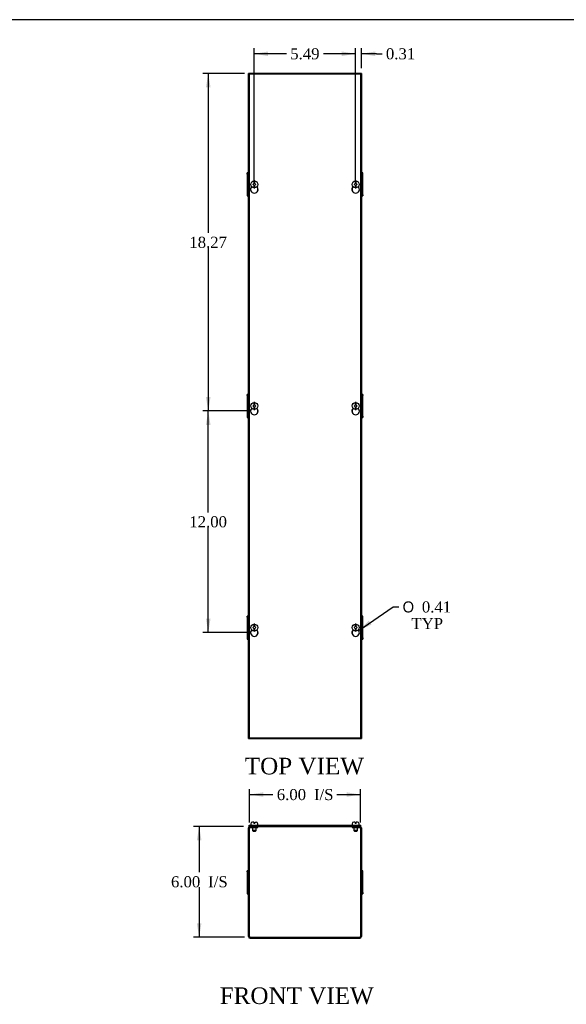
# Model space of a CAD drawing. Header units: inches. Extents: x 1 to 150, y -1 to 99.
# Tile 3 of 8: x 46 to 75, y 46 to 99. Entities that reach past the tile are written whole.
import ezdxf
from ezdxf.enums import TextEntityAlignment as Align

# ---------------------------------------------------------------- set-up
doc = ezdxf.new("R2010")
doc.units = ezdxf.units.IN
doc.header["$MEASUREMENT"] = 0
for name, color, linetype in [('COM56307-6', 7, 'Continuous'), ('COM70723-3', 7, 'Continuous'), ('Default', 7, 'Continuous'), ('SCS19515', 7, 'Continuous')]:
    doc.layers.add(name, color=color, linetype=linetype)
doc.styles.add('SEACAD_Solid_Edge_ANSI1_Symbols', font='txt')
doc.styles.add('SEACAD_Times_New_Roman', font='times.ttf')
doc.dimstyles.new('HAMMOND_(STH_-_120x80)', dxfattribs={"dimtxt": 0.6, "dimasz": 0.75, "dimexe": 0.3, "dimexo": 0.3, "dimgap": 0.15, "dimtad": 0, "dimtih": 1, "dimtoh": 1, "dimzin": 0, "dimdsep": 46, "dimtxsty": 'SEACAD_Times_New_Roman', "dimblk1": '_SE_FILLED', "dimblk2": '_SE_FILLED', "dimsah": 1, "dimcen": 0.3, "dimadec": 0, "dimazin": 0, "dimtfac": 0.8, "dimtofl": 0, "dimtmove": 0, "dimatfit": 3, "dimfxl": 1, "dimtolj": 1, "dimtzin": 0, "dimarcsym": 0})

# ---------------------------------------------------------------- blocks, each defined once
blk = doc.blocks.new('SE')
at = {"layer": 'COM56307-6', "color": 7, "linetype": 'Continuous'}
for p, q in [((57.971, 55.866), (64.022, 55.866)), ((57.971, 55.809), (57.971, 55.866)), ((57.971, 55.809), (58.026, 55.809)), ((58.19, 55.809), (63.804, 55.809)), ((63.968, 55.809), (64.022, 55.809)), ((64.022, 55.809), (64.022, 55.866))]:
    blk.add_line(p, q, dxfattribs=at)
at = {"layer": 'COM70723-3', "color": 7, "linetype": 'Continuous'}
for p, q in [((57.94, 49.838), (57.94, 55.723)), ((57.997, 49.838), (57.997, 55.723)), ((58.026, 55.809), (58.19, 55.809)), ((58.026, 55.752), (58.19, 55.752)), ((58.19, 55.752), (58.19, 55.809)), ((58.19, 55.752), (58.44, 55.752)), ((58.44, 55.752), (58.44, 55.809)), ((63.554, 55.809), (63.554, 55.752)), ((63.554, 55.752), (63.804, 55.752)), ((63.804, 55.809), (63.968, 55.809)), ((63.804, 55.752), (63.804, 55.809)), ((63.804, 55.752), (63.968, 55.752)), ((63.997, 55.723), (63.997, 49.838)), ((64.054, 55.723), (64.054, 49.838)), ((57.868, 53.34), (57.868, 53.402)), ((57.94, 53.402), (57.868, 53.402)), ((57.868, 53.34), (57.94, 53.34)), ((57.868, 53.34), (57.868, 53.18)), ((64.126, 53.402), (64.054, 53.402)), ((64.126, 53.34), (64.054, 53.34)), ((64.126, 53.34), (64.126, 53.402)), ((64.126, 53.18), (64.126, 53.34)), ((57.868, 53.18), (57.94, 53.18)), ((57.868, 53.18), (57.868, 53.177)), ((57.868, 53.177), (57.94, 53.177)), ((57.868, 53.177), (57.868, 52.843)), ((57.868, 52.843), (57.94, 52.843)), ((57.868, 52.843), (57.868, 52.718)), ((64.126, 53.18), (64.054, 53.18)), ((64.126, 53.177), (64.054, 53.177)), ((64.126, 52.843), (64.054, 52.843)), ((64.126, 53.177), (64.126, 53.18)), ((64.126, 52.843), (64.126, 53.177)), ((64.126, 52.718), (64.126, 52.843)), ((57.868, 52.718), (57.94, 52.718)), ((57.868, 52.718), (57.868, 52.385)), ((57.868, 52.385), (57.94, 52.385)), ((57.868, 52.385), (57.868, 52.381)), ((57.868, 52.381), (57.94, 52.381)), ((57.868, 52.381), (57.868, 52.222)), ((64.126, 52.718), (64.054, 52.718)), ((64.126, 52.385), (64.054, 52.385)), ((64.126, 52.381), (64.054, 52.381)), ((64.126, 52.385), (64.126, 52.718)), ((64.126, 52.381), (64.126, 52.385)), ((64.126, 52.222), (64.126, 52.381)), ((57.868, 52.222), (57.94, 52.222)), ((57.868, 52.222), (57.868, 52.159)), ((57.868, 52.159), (57.94, 52.159)), ((64.126, 52.222), (64.054, 52.222)), ((64.054, 52.159), (64.126, 52.159)), ((64.126, 52.222), (64.126, 52.159)), ((58.026, 49.809), (63.968, 49.809)), ((58.026, 49.752), (63.968, 49.752))]:
    blk.add_line(p, q, dxfattribs=at)
for centre, radius, start, end in [((58.026, 55.723), 0.086, 90, 180), ((58.026, 55.723), 0.029, 90, 180), ((63.968, 55.723), 0.086, 0, 90), ((63.968, 55.723), 0.029, 0, 90), ((58.026, 49.838), 0.086, 180, 270), ((58.026, 49.838), 0.029, 180, 270), ((63.968, 49.838), 0.086, 270, 0), ((63.968, 49.838), 0.029, 270, 0)]:
    blk.add_arc(centre, radius, start, end, dxfattribs=at)
at = {"layer": 'SCS19515', "color": 7, "linetype": 'Continuous'}
for p, q in [((58.222, 56.041), (58.155, 56.041)), ((58.222, 56.041), (58.222, 55.966)), ((58.282, 56.041), (58.35, 56.041)), ((58.282, 55.966), (58.282, 56.041)), ((63.711, 56.041), (63.644, 56.041)), ((63.711, 56.041), (63.711, 55.966)), ((63.839, 56.041), (63.771, 56.041)), ((63.771, 55.966), (63.771, 56.041)), ((58.065, 55.951), (58.065, 55.891)), ((58.157, 55.752), (58.157, 55.584)), ((58.347, 55.584), (58.157, 55.584)), ((58.157, 55.584), (58.187, 55.554)), ((58.187, 55.554), (58.317, 55.554)), ((58.282, 55.966), (58.222, 55.966)), ((58.317, 55.554), (58.347, 55.584)), ((58.347, 55.584), (58.347, 55.752)), ((58.44, 55.891), (58.44, 55.951)), ((63.554, 55.951), (63.554, 55.891)), ((63.646, 55.752), (63.646, 55.584)), ((63.836, 55.584), (63.646, 55.584)), ((63.646, 55.584), (63.676, 55.554)), ((63.676, 55.554), (63.806, 55.554)), ((63.771, 55.966), (63.711, 55.966)), ((63.806, 55.554), (63.836, 55.584)), ((63.836, 55.584), (63.836, 55.752)), ((63.929, 55.891), (63.929, 55.951))]:
    blk.add_line(p, q, dxfattribs=at)
for centre, radius, start, end in [((58.155, 55.951), 0.09, 90, 180), ((58.35, 55.951), 0.09, 0, 90), ((63.644, 55.951), 0.09, 90, 180), ((63.839, 55.951), 0.09, 0, 90), ((58.09, 55.891), 0.025, 180, 270), ((58.415, 55.891), 0.025, 270, 0), ((63.579, 55.891), 0.025, 180, 270), ((63.904, 55.891), 0.025, 270, 0)]:
    blk.add_arc(centre, radius, start, end, dxfattribs=at)
blk = doc.blocks.new('SE1')
at = {"layer": 'COM56307-6', "color": 7, "linetype": 'Continuous'}
for p, q in [((57.971, 96.542), (57.971, 60.605)), ((64.022, 96.542), (57.971, 96.542)), ((64.022, 60.605), (64.022, 96.542)), ((57.971, 60.605), (64.022, 60.605))]:
    blk.add_line(p, q, dxfattribs=at)
for centre in [(58.252, 90.302), (63.741, 90.302), (58.252, 78.302), (63.741, 78.302), (58.252, 66.302), (63.741, 66.302)]:
    blk.add_arc(centre, 0.203, 133.5511, 46.4489, dxfattribs=at)
at = {"layer": 'COM70723-3', "color": 7, "linetype": 'Continuous'}
for p, q in [((57.94, 60.574), (57.94, 96.574)), ((58.026, 96.574), (57.94, 96.574)), ((58.19, 96.574), (58.026, 96.574)), ((63.804, 96.574), (58.19, 96.574)), ((58.19, 96.542), (58.19, 96.574)), ((63.968, 96.574), (63.804, 96.574)), ((63.804, 96.574), (63.804, 96.542)), ((64.054, 96.574), (63.968, 96.574)), ((64.054, 96.574), (64.054, 60.574)), ((57.868, 91.133), (57.868, 91.195)), ((57.94, 91.195), (57.868, 91.195)), ((64.126, 91.195), (64.054, 91.195)), ((64.126, 91.133), (64.126, 91.195)), ((57.868, 91.133), (57.94, 91.133)), ((57.868, 91.133), (57.868, 90.973)), ((57.868, 90.973), (57.94, 90.973)), ((57.868, 90.973), (57.868, 90.97)), ((57.868, 90.97), (57.94, 90.97)), ((57.868, 90.97), (57.868, 90.636)), ((64.126, 91.133), (64.054, 91.133)), ((64.126, 90.973), (64.054, 90.973)), ((64.126, 90.97), (64.054, 90.97)), ((64.126, 90.973), (64.126, 91.133)), ((64.126, 90.97), (64.126, 90.973)), ((64.126, 90.636), (64.126, 90.97)), ((57.868, 90.636), (57.94, 90.636)), ((57.868, 90.636), (57.868, 90.511)), ((57.868, 90.511), (57.94, 90.511)), ((57.868, 90.511), (57.868, 90.178)), ((57.868, 90.178), (57.94, 90.178)), ((57.868, 90.178), (57.868, 90.174)), ((57.868, 90.174), (57.94, 90.174)), ((57.868, 90.174), (57.868, 90.015)), ((58.44, 90.224), (58.44, 90.379)), ((63.554, 90.379), (63.554, 90.224)), ((64.126, 90.636), (64.054, 90.636)), ((64.126, 90.511), (64.054, 90.511)), ((64.126, 90.178), (64.054, 90.178)), ((64.126, 90.174), (64.054, 90.174)), ((64.126, 90.511), (64.126, 90.636)), ((64.126, 90.178), (64.126, 90.511)), ((64.126, 90.174), (64.126, 90.178)), ((64.126, 90.015), (64.126, 90.174)), ((57.868, 90.015), (57.94, 90.015)), ((57.868, 90.015), (57.868, 89.952)), ((57.868, 89.952), (57.94, 89.952)), ((64.126, 90.015), (64.054, 90.015)), ((64.054, 89.952), (64.126, 89.952)), ((64.126, 90.015), (64.126, 89.952)), ((57.868, 79.133), (57.868, 79.195)), ((57.94, 79.195), (57.868, 79.195)), ((57.868, 79.133), (57.94, 79.133)), ((57.868, 79.133), (57.868, 78.973)), ((57.868, 78.973), (57.94, 78.973)), ((57.868, 78.973), (57.868, 78.97)), ((57.868, 78.97), (57.94, 78.97)), ((57.868, 78.97), (57.868, 78.636)), ((64.126, 79.195), (64.054, 79.195)), ((64.126, 79.133), (64.054, 79.133)), ((64.126, 78.973), (64.054, 78.973)), ((64.126, 78.97), (64.054, 78.97)), ((64.126, 79.195), (64.126, 79.133)), ((64.126, 78.973), (64.126, 79.133)), ((64.126, 78.97), (64.126, 78.973)), ((64.126, 78.636), (64.126, 78.97)), ((57.868, 78.636), (57.94, 78.636)), ((57.868, 78.636), (57.868, 78.511)), ((57.868, 78.511), (57.94, 78.511)), ((57.868, 78.511), (57.868, 78.178)), ((64.126, 78.636), (64.054, 78.636)), ((64.126, 78.511), (64.054, 78.511)), ((64.126, 78.511), (64.126, 78.636)), ((64.126, 78.178), (64.126, 78.511)), ((57.868, 78.178), (57.94, 78.178)), ((57.868, 78.178), (57.868, 78.174)), ((57.868, 78.174), (57.94, 78.174)), ((57.868, 78.174), (57.868, 78.015)), ((57.868, 78.015), (57.94, 78.015)), ((57.868, 78.015), (57.868, 77.952)), ((57.868, 77.952), (57.94, 77.952)), ((58.44, 78.224), (58.44, 78.379)), ((63.554, 78.379), (63.554, 78.224)), ((64.126, 78.178), (64.054, 78.178)), ((64.126, 78.174), (64.054, 78.174)), ((64.126, 78.015), (64.054, 78.015)), ((64.054, 77.952), (64.126, 77.952)), ((64.126, 78.174), (64.126, 78.178)), ((64.126, 78.015), (64.126, 78.174)), ((64.126, 78.015), (64.126, 77.952)), ((57.868, 67.133), (57.868, 67.195)), ((57.94, 67.195), (57.868, 67.195)), ((64.126, 67.195), (64.054, 67.195)), ((64.126, 67.133), (64.126, 67.195)), ((57.868, 67.133), (57.94, 67.133)), ((57.868, 67.133), (57.868, 66.973)), ((57.868, 66.973), (57.94, 66.973)), ((57.868, 66.973), (57.868, 66.97)), ((57.868, 66.97), (57.94, 66.97)), ((57.868, 66.97), (57.868, 66.636)), ((64.126, 67.133), (64.054, 67.133)), ((64.126, 66.973), (64.054, 66.973)), ((64.126, 66.97), (64.054, 66.97)), ((64.126, 66.973), (64.126, 67.133)), ((64.126, 66.97), (64.126, 66.973)), ((64.126, 66.636), (64.126, 66.97)), ((57.868, 66.636), (57.94, 66.636)), ((57.868, 66.636), (57.868, 66.511)), ((57.868, 66.511), (57.94, 66.511)), ((57.868, 66.511), (57.868, 66.178)), ((57.868, 66.178), (57.94, 66.178)), ((57.868, 66.178), (57.868, 66.174)), ((57.868, 66.174), (57.94, 66.174)), ((57.868, 66.174), (57.868, 66.015)), ((58.44, 66.224), (58.44, 66.379)), ((63.554, 66.379), (63.554, 66.224)), ((64.126, 66.636), (64.054, 66.636)), ((64.126, 66.511), (64.054, 66.511)), ((64.126, 66.178), (64.054, 66.178)), ((64.126, 66.174), (64.054, 66.174)), ((64.126, 66.511), (64.126, 66.636)), ((64.126, 66.178), (64.126, 66.511)), ((64.126, 66.174), (64.126, 66.178)), ((64.126, 66.015), (64.126, 66.174)), ((57.868, 66.015), (57.94, 66.015)), ((57.868, 66.015), (57.868, 65.952)), ((57.868, 65.952), (57.94, 65.952)), ((64.126, 66.015), (64.054, 66.015)), ((64.054, 65.952), (64.126, 65.952)), ((64.126, 66.015), (64.126, 65.952)), ((57.94, 60.574), (58.026, 60.574)), ((58.026, 60.574), (58.19, 60.574)), ((58.19, 60.574), (58.19, 60.605)), ((58.19, 60.574), (63.804, 60.574)), ((63.804, 60.605), (63.804, 60.574)), ((63.804, 60.574), (63.968, 60.574)), ((63.968, 60.574), (64.054, 60.574))]:
    blk.add_line(p, q, dxfattribs=at)
at = {"layer": 'SCS19515', "color": 7, "linetype": 'Continuous'}
for p, q in [((58.222, 90.757), (58.222, 90.666)), ((58.222, 90.666), (58.222, 90.623)), ((58.282, 90.666), (58.282, 90.757)), ((58.282, 90.623), (58.282, 90.666)), ((63.711, 90.757), (63.711, 90.666)), ((63.711, 90.666), (63.711, 90.623)), ((63.771, 90.666), (63.771, 90.757)), ((63.771, 90.623), (63.771, 90.666)), ((58.173, 90.574), (58.222, 90.623)), ((58.222, 90.524), (58.173, 90.574)), ((58.222, 90.524), (58.222, 90.481)), ((58.222, 90.481), (58.222, 90.39)), ((58.282, 90.623), (58.331, 90.574)), ((58.331, 90.574), (58.282, 90.524)), ((58.282, 90.481), (58.282, 90.524)), ((58.282, 90.39), (58.282, 90.481)), ((63.662, 90.574), (63.711, 90.623)), ((63.711, 90.524), (63.662, 90.574)), ((63.711, 90.524), (63.711, 90.481)), ((63.711, 90.481), (63.711, 90.39)), ((63.771, 90.623), (63.82, 90.574)), ((63.82, 90.574), (63.771, 90.524)), ((63.771, 90.481), (63.771, 90.524)), ((63.771, 90.39), (63.771, 90.481)), ((58.173, 78.574), (58.222, 78.623)), ((58.222, 78.524), (58.173, 78.574)), ((58.222, 78.757), (58.222, 78.666)), ((58.222, 78.666), (58.222, 78.623)), ((58.222, 78.524), (58.222, 78.481)), ((58.222, 78.481), (58.222, 78.39)), ((58.282, 78.666), (58.282, 78.757)), ((58.282, 78.623), (58.282, 78.666)), ((58.282, 78.623), (58.331, 78.574)), ((58.331, 78.574), (58.282, 78.524)), ((58.282, 78.481), (58.282, 78.524)), ((58.282, 78.39), (58.282, 78.481)), ((63.662, 78.574), (63.711, 78.623)), ((63.711, 78.524), (63.662, 78.574)), ((63.711, 78.757), (63.711, 78.666)), ((63.711, 78.666), (63.711, 78.623)), ((63.711, 78.524), (63.711, 78.481)), ((63.711, 78.481), (63.711, 78.39)), ((63.771, 78.666), (63.771, 78.757)), ((63.771, 78.623), (63.771, 78.666)), ((63.771, 78.623), (63.82, 78.574)), ((63.82, 78.574), (63.771, 78.524)), ((63.771, 78.481), (63.771, 78.524)), ((63.771, 78.39), (63.771, 78.481)), ((58.222, 66.757), (58.222, 66.666)), ((58.222, 66.666), (58.222, 66.623)), ((58.282, 66.666), (58.282, 66.757)), ((58.282, 66.623), (58.282, 66.666)), ((63.711, 66.757), (63.711, 66.666)), ((63.711, 66.666), (63.711, 66.623)), ((63.771, 66.666), (63.771, 66.757)), ((63.771, 66.623), (63.771, 66.666)), ((58.173, 66.574), (58.222, 66.623)), ((58.222, 66.524), (58.173, 66.574)), ((58.222, 66.524), (58.222, 66.481)), ((58.222, 66.481), (58.222, 66.39)), ((58.282, 66.623), (58.331, 66.574)), ((58.331, 66.574), (58.282, 66.524)), ((58.282, 66.481), (58.282, 66.524)), ((58.282, 66.39), (58.282, 66.481)), ((63.662, 66.574), (63.711, 66.623)), ((63.711, 66.524), (63.662, 66.574)), ((63.711, 66.524), (63.711, 66.481)), ((63.711, 66.481), (63.711, 66.39)), ((63.771, 66.623), (63.82, 66.574)), ((63.82, 66.574), (63.771, 66.524)), ((63.771, 66.481), (63.771, 66.524)), ((63.771, 66.39), (63.771, 66.481))]:
    blk.add_line(p, q, dxfattribs=at)
for centre in [(58.252, 90.574), (63.741, 90.574), (58.252, 78.574), (63.741, 78.574), (58.252, 66.574), (63.741, 66.574)]:
    blk.add_circle(centre, 0.187, dxfattribs=at)
for centre, start, end in [((58.252, 90.574), 80.7303, 99.2697), ((63.741, 90.574), 80.7303, 99.2697), ((58.252, 90.574), 260.7303, 279.2697), ((63.741, 90.574), 260.7303, 279.2697), ((58.252, 78.574), 80.7303, 99.2697), ((58.252, 78.574), 260.7303, 279.2697), ((63.741, 78.574), 80.7303, 99.2697), ((63.741, 78.574), 260.7303, 279.2697), ((58.252, 66.574), 80.7303, 99.2697), ((63.741, 66.574), 80.7303, 99.2697), ((58.252, 66.574), 260.7303, 279.2697), ((63.741, 66.574), 260.7303, 279.2697)]:
    blk.add_arc(centre, 0.186, start, end, dxfattribs=at)
blk = doc.blocks.new('DMBLK907')
at = {"layer": 'Default', "linetype": 'Continuous', "transparency": 16777216}
for points in [[(58.747, 57.656), (57.997, 57.531), (58.747, 57.406)], [(63.247, 57.656), (63.247, 57.406), (63.997, 57.531)]]:
    blk.add_hatch(color=7, dxfattribs=at).paths.add_polyline_path(points)
at = {"layer": 'Default', "color": 7, "linetype": 'Continuous', "transparency": 16777216}
for p, q in [((57.997, 56.023), (57.997, 57.831)), ((63.997, 56.023), (63.997, 57.831)), ((57.997, 57.531), (59.261, 57.531)), ((62.732, 57.531), (63.997, 57.531))]:
    blk.add_line(p, q, dxfattribs=at)
at = {"layer": 'Default', "color": 7, "linetype": 'Continuous', "transparency": 16777216, "style": 'SEACAD_Times_New_Roman'}
for s, p in [('6.00', (59.471, 57.831)), ('I/S', (61.484, 57.831))]:
    blk.add_text(s, height=0.6, dxfattribs=at).set_placement(p, align=Align.TOP_LEFT)
blk = doc.blocks.new('_SE_FILLED')
at = {"color": 0}
blk.add_line((0, 0), (-1, 0), dxfattribs=at)
blk.add_solid([(0, 0), (-1, -0.1665), (-1, 0.1665), (0, 0)], dxfattribs=at)
blk = doc.blocks.new('DMBLK908')
at = {"layer": 'Default', "linetype": 'Continuous', "transparency": 16777216}
for points in [[(55.141, 55.059), (55.391, 55.059), (55.266, 55.809)], [(55.141, 50.559), (55.266, 49.809), (55.391, 50.559)]]:
    blk.add_hatch(color=7, dxfattribs=at).paths.add_polyline_path(points)
at = {"layer": 'Default', "color": 7, "linetype": 'Continuous', "transparency": 16777216}
for p, q in [((57.671, 55.809), (54.966, 55.809)), ((55.266, 55.809), (55.266, 53.319)), ((55.266, 52.509), (55.266, 49.809)), ((57.726, 49.809), (54.966, 49.809))]:
    blk.add_line(p, q, dxfattribs=at)
at = {"layer": 'Default', "color": 7, "linetype": 'Continuous', "transparency": 16777216, "style": 'SEACAD_Times_New_Roman'}
for s, p in [('6.00', (53.74, 53.109)), ('I/S', (55.753, 53.109))]:
    blk.add_text(s, height=0.6, dxfattribs=at).set_placement(p, align=Align.TOP_LEFT)
blk = doc.blocks.new('DMBLK911')
at = {"layer": 'Default', "linetype": 'Continuous', "transparency": 16777216}
for points in [[(55.633, 95.824), (55.883, 95.824), (55.758, 96.574)], [(55.633, 79.052), (55.758, 78.302), (55.883, 79.052)]]:
    blk.add_hatch(color=7, dxfattribs=at).paths.add_polyline_path(points)
at = {"layer": 'Default', "color": 7, "linetype": 'Continuous', "transparency": 16777216}
for p, q in [((57.726, 96.574), (55.458, 96.574)), ((55.758, 96.574), (55.758, 87.948)), ((55.758, 87.138), (55.758, 78.302)), ((57.952, 78.302), (55.458, 78.302))]:
    blk.add_line(p, q, dxfattribs=at)
at = {"layer": 'Default', "color": 7, "linetype": 'Continuous', "transparency": 16777216, "style": 'SEACAD_Times_New_Roman'}
blk.add_text('18.27', height=0.6, dxfattribs=at).set_placement((54.734, 87.738), align=Align.TOP_LEFT)
blk = doc.blocks.new('DMBLK912')
at = {"layer": 'Default', "linetype": 'Continuous', "transparency": 16777216}
for points in [[(55.633, 77.552), (55.883, 77.552), (55.758, 78.302)], [(55.633, 67.052), (55.758, 66.302), (55.883, 67.052)]]:
    blk.add_hatch(color=7, dxfattribs=at).paths.add_polyline_path(points)
at = {"layer": 'Default', "color": 7, "linetype": 'Continuous', "transparency": 16777216}
for p, q in [((57.952, 78.302), (55.458, 78.302)), ((55.758, 72.812), (55.758, 78.302)), ((55.758, 66.302), (55.758, 72.002)), ((57.952, 66.302), (55.458, 66.302))]:
    blk.add_line(p, q, dxfattribs=at)
at = {"layer": 'Default', "color": 7, "linetype": 'Continuous', "transparency": 16777216, "style": 'SEACAD_Times_New_Roman'}
blk.add_text('12.00', height=0.6, dxfattribs=at).set_placement((54.734, 72.602), align=Align.TOP_LEFT)
blk = doc.blocks.new('DMBLK913')
at = {"layer": 'Default', "linetype": 'Continuous', "transparency": 16777216}
for points in [[(62.991, 97.772), (62.991, 97.522), (63.741, 97.647)], [(64.804, 97.772), (64.054, 97.647), (64.804, 97.522)]]:
    blk.add_hatch(color=7, dxfattribs=at).paths.add_polyline_path(points)
at = {"layer": 'Default', "color": 7, "linetype": 'Continuous', "transparency": 16777216}
for p, q in [((63.741, 97.647), (62.241, 97.647)), ((63.741, 90.602), (63.741, 97.947)), ((64.054, 96.874), (64.054, 97.947)), ((64.872, 97.647), (64.054, 97.647)), ((64.872, 97.647), (65.172, 97.647))]:
    blk.add_line(p, q, dxfattribs=at)
at = {"layer": 'Default', "color": 7, "linetype": 'Continuous', "transparency": 16777216, "style": 'SEACAD_Times_New_Roman'}
blk.add_text('0.31', height=0.6, dxfattribs=at).set_placement((65.382, 97.947), align=Align.TOP_LEFT)
blk = doc.blocks.new('DMBLK914')
at = {"layer": 'Default', "linetype": 'Continuous', "transparency": 16777216}
for points in [[(59.002, 97.772), (58.252, 97.647), (59.002, 97.522)], [(62.991, 97.772), (62.991, 97.522), (63.741, 97.647)]]:
    blk.add_hatch(color=7, dxfattribs=at).paths.add_polyline_path(points)
at = {"layer": 'Default', "color": 7, "linetype": 'Continuous', "transparency": 16777216}
for p, q in [((58.252, 90.602), (58.252, 97.947)), ((59.99, 97.647), (58.252, 97.647)), ((63.741, 97.647), (62.003, 97.647)), ((63.741, 90.602), (63.741, 97.947))]:
    blk.add_line(p, q, dxfattribs=at)
at = {"layer": 'Default', "color": 7, "linetype": 'Continuous', "transparency": 16777216, "style": 'SEACAD_Times_New_Roman'}
blk.add_text('5.49', height=0.6, dxfattribs=at).set_placement((60.2, 97.947), align=Align.TOP_LEFT)
blk = doc.blocks.new('DMBLK915')
at = {"layer": 'Default', "linetype": 'Continuous', "transparency": 16777216}
blk.add_hatch(color=7, dxfattribs=at).paths.add_polyline_path([(64.458, 66.942), (63.909, 66.416), (64.599, 66.736)])
at = {"layer": 'Default', "color": 7, "linetype": 'Continuous', "transparency": 16777216}
for p, q in [((63.909, 66.416), (65.775, 67.691)), ((65.775, 67.691), (66.075, 67.691))]:
    blk.add_line(p, q, dxfattribs=at)
for s, style, p in [('O', 'SEACAD_Solid_Edge_ANSI1_Symbols', (66.285, 67.991)), ('0.41', 'SEACAD_Times_New_Roman', (67.329, 67.991)), ('TYP', 'SEACAD_Times_New_Roman', (66.764, 67.091))]:
    blk.add_text(s, height=0.6, dxfattribs=dict(at, style=style)).set_placement(p, align=Align.TOP_LEFT)
blk = doc.blocks.new('BORDER')
at = {"layer": 'Default', "color": 7, "linetype": 'Continuous'}
blk.add_line((0, 27.86), (-41.86, 27.86), dxfattribs=at)

msp = doc.modelspace()

# ---------------------------------------------------------------- block references
at = {"layer": 'Default', "color": 7, "xscale": 3.56, "yscale": 3.56, "zscale": 3.56}
msp.add_blockref('BORDER', (149.664, 0.311), dxfattribs=at)
at = {"layer": 'Default'}
for name in ['SE1', 'SE']:
    msp.add_blockref(name, (0, 0), dxfattribs=at)

# ---------------------------------------------------------------- texts
at = {"layer": 'Default', "color": 7, "linetype": 'Continuous', "style": 'SEACAD_Times_New_Roman'}
for s, p in [('TOP VIEW', (57.738, 59.524)), ('FRONT VIEW', (56.378, 47.088))]:
    msp.add_text(s, height=0.9, dxfattribs=at).set_placement(p, align=Align.TOP_LEFT)

# ---------------------------------------------------------------- dimensions: what is measured, and where the dimension line sits
at = {"layer": 'Default', "color": 7, "linetype": 'Continuous'}
dim = msp.add_linear_dim(base=(58.252, 97.647), p1=(63.741, 90.302), p2=(58.252, 90.302), text='\\A1;<>', dimstyle='HAMMOND_(STH_-_120x80)', dxfattribs=at)
dim.commit()
dim.dimension.update_dxf_attribs({"geometry": 'DMBLK914', "text_midpoint": (60.997, 97.647), "dimtype": 160})
dim = msp.add_linear_dim(base=(63.741, 97.647), p1=(64.054, 96.574), p2=(63.741, 90.302), text='\\A1;<>', dimstyle='HAMMOND_(STH_-_120x80)', override={"dimtmove": 1}, dxfattribs=at)
dim.commit()
dim.dimension.update_dxf_attribs({"geometry": 'DMBLK913', "text_midpoint": (65.172, 97.647), "dimtype": 160})
for base, p1, p2, angle, text, picture, middle, dimtype in [((55.758, 78.302), (58.026, 96.574), (58.252, 78.302), 90, '\\A1;<>', 'DMBLK911', (55.758, 87.438), 160), ((55.758, 66.302), (58.252, 66.302), (58.252, 78.302), 90, '\\A1;<>', 'DMBLK912', (55.758, 72.302), 161), ((57.997, 57.531), (57.997, 55.723), (63.997, 55.723), 0, '\\A1;<> I/S', 'DMBLK907', (60.997, 57.531), 161), ((55.266, 49.809), (64.022, 55.809), (63.968, 49.809), 90, '\\A1;<> I/S', 'DMBLK908', (55.266, 52.809), 160)]:
    dim = msp.add_linear_dim(base=base, p1=p1, p2=p2, angle=angle, text=text, dimstyle='HAMMOND_(STH_-_120x80)', dxfattribs=at)
    dim.commit()
    dim.dimension.update_dxf_attribs({"geometry": picture, "text_midpoint": middle, "dimtype": dimtype})
dim = msp.add_diameter_dim_2p(p1=(63.574, 66.187), p2=(63.909, 66.416), text='\\A1;<>\\PTYP', dimstyle='HAMMOND_(STH_-_120x80)', dxfattribs=at)
dim.commit()
dim.dimension.update_dxf_attribs({"geometry": 'DMBLK915', "text_midpoint": (66.075, 67.691), "dimtype": 163})

doc.saveas('drawing.dxf')
